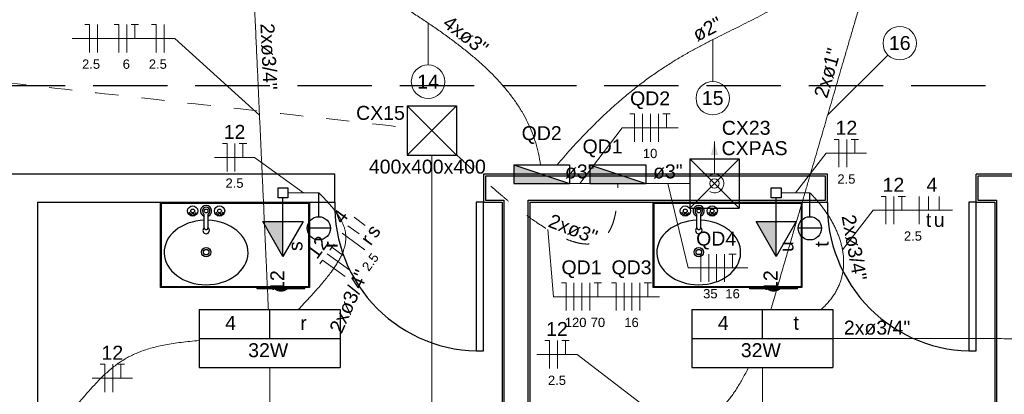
# Model space of a CAD drawing. Header units: feet. Extents: x -18 to 1038, y -110 to 48.
# Tile 170 of 199: x 791.18 to 796.48, y -16.86 to -14.85. Entities that reach past the tile are written whole.
import ezdxf

# ---------------------------------------------------------------- set-up
doc = ezdxf.new("R2010")
doc.units = ezdxf.units.FT
doc.header["$MEASUREMENT"] = 0
doc.linetypes.add('JIS_02_1.2', pattern=[0.25, 0.125, -0.125])
doc.linetypes.add('JIS_02_4.0', pattern=[0.55, 0.4, -0.15])
for name, color, linetype in [('1', 1, 'Continuous'), ('AR-SAN', 1, 'Continuous'), ('Arq-parede-alta', 5, 'Continuous'), ('JANELA', 3, 'Continuous'), ('MOBILARIO', 8, 'Continuous'), ('P-SIMBOL', 5, 'Continuous'), ('porta', 3, 'Continuous')]:
    doc.layers.add(name, color=color, linetype=linetype)
for name, color, linetype, lineweight in [('DI-Cortes', 1, 'JIS_02_4.0', 30), ('EL-Condutos', 4, 'Continuous', 5), ('EL-Conexões', 9, 'Continuous', 5), ('EL-Fios (Fase 1)', 7, 'Continuous', 5), ('EL-Fios (Fase 2)', 7, 'Continuous', 5), ('EL-Fios (Fase 3)', 7, 'Continuous', 5), ('EL-Fios (Neutro)', 7, 'Continuous', 5), ('EL-Fios (Retorno)', 7, 'Continuous', 5), ('EL-Fios (Terra)', 7, 'Continuous', 5), ('EL-Textos conduto', 7, 'Continuous', 5), ('EL-Textos fios', 7, 'Continuous', 5), ('Textos', 7, 'Continuous', 5)]:
    doc.layers.add(name, color=color, linetype=linetype, lineweight=lineweight)
doc.styles.add('Arial', font='arial.ttf')

msp = doc.modelspace()

# ---------------------------------------------------------------- hatches: boundary and pattern name
at = {"layer": 'EL-Condutos', "linetype": 'Continuous'}
msp.add_hatch(color=256, dxfattribs=at).paths.add_polyline_path([(794.9189, -15.5053), (794.8995, -15.5777), (794.9383, -15.5777)])
at = {"layer": 'P-SIMBOL', "linetype": 'Continuous'}
for points in [[(793.8391, -15.6304), (793.8391, -15.7303), (794.14, -15.7303)], [(794.2491, -15.6304), (794.2491, -15.7303), (794.5501, -15.7303)], [(792.5977, -15.9348), (792.5977, -16.1223), (792.4895, -15.9348)], [(795.2508, -15.9348), (795.2508, -16.1223), (795.1426, -15.9348)]]:
    msp.add_hatch(color=256, dxfattribs=at).paths.add_polyline_path(points)

# ---------------------------------------------------------------- linework, layer by layer
at = {"layer": '1', "color": 251}
for centre in [(793.6566, -15.8503), (796.3066, -15.8503)]:
    msp.add_arc(centre, 0.7803, 178.5312, 271.4688, dxfattribs=at)
at = {"layer": 'AR-SAN', "color": 251}
for p, q in [((791.9398, -16.2903), (791.9398, -15.8303)), ((791.9398, -15.8303), (792.7398, -15.8303)), ((791.9448, -16.2853), (791.9448, -15.8353)), ((791.9448, -15.8353), (792.7348, -15.8353)), ((792.7348, -15.8353), (792.7348, -16.2853)), ((792.7398, -15.8303), (792.7398, -16.2903)), ((794.5898, -16.2903), (794.5898, -15.8303)), ((794.5898, -15.8303), (795.3898, -15.8303)), ((794.5948, -16.2853), (794.5948, -15.8353)), ((794.5948, -15.8353), (795.3848, -15.8353)), ((795.3848, -15.8353), (795.3848, -16.2853)), ((795.3898, -15.8303), (795.3898, -16.2903)), ((792.7398, -16.2903), (791.9398, -16.2903)), ((792.7348, -16.2853), (791.9448, -16.2853)), ((792.4589, -16.2973), (792.4589, -16.2903)), ((792.5559, -16.2973), (792.4589, -16.2973)), ((792.5657, -16.2973), (792.5559, -16.2973)), ((792.6089, -16.2973), (792.5657, -16.2973)), ((792.6187, -16.2973), (792.6089, -16.2973)), ((792.7157, -16.2973), (792.6187, -16.2973)), ((792.7157, -16.2973), (792.7157, -16.2903)), ((795.3898, -16.2903), (794.5898, -16.2903)), ((795.3848, -16.2853), (794.5948, -16.2853)), ((795.1089, -16.2973), (795.1089, -16.2903)), ((795.2059, -16.2973), (795.1089, -16.2973)), ((795.2157, -16.2973), (795.2059, -16.2973)), ((795.2589, -16.2973), (795.2157, -16.2973)), ((795.2687, -16.2973), (795.2589, -16.2973)), ((795.3657, -16.2973), (795.2687, -16.2973)), ((795.3657, -16.2973), (795.3657, -16.2903))]:
    msp.add_line(p, q, dxfattribs=at)
for centre, radius, start, end in [((792.5873, -16.2531), 0.0542, 234.6502, 305.3498), ((792.5873, -16.2531), 0.0492, 243.956, 296.044), ((795.2373, -16.2531), 0.0542, 234.6502, 305.3498), ((795.2373, -16.2531), 0.0492, 243.956, 296.044)]:
    msp.add_arc(centre, radius, start, end, dxfattribs=at)
at = {"layer": 'Arq-parede-alta', "ltscale": 0.03}
for p, q in [((792.8766, -15.6803), (789.0766, -15.6803)), ((792.8766, -15.8303), (792.8766, -15.6803)), ((791.2766, -15.8303), (792.8766, -15.8303)), ((796.3266, -15.8303), (796.4266, -15.8303))]:
    msp.add_line(p, q, dxfattribs=at)
at = {"layer": 'Arq-parede-alta', "color": 251, "ltscale": 0.03}
for points in [[(795.5266, -15.6803), (793.6766, -15.6803), (793.6766, -15.8303), (793.7766, -15.8303)], [(793.9266, -15.8303), (795.5266, -15.8303), (795.5266, -15.6803)], [(798.1766, -15.6803), (796.3266, -15.6803)], [(796.3266, -15.8303), (796.3266, -15.6803)], [(791.2766, -15.8303), (791.2766, -20.2304)], [(793.7766, -15.8303), (793.7766, -20.2304)], [(793.9266, -15.8303), (793.9266, -20.2304), (794.1766, -20.2304)], [(796.4266, -15.8303), (796.4266, -20.2304)]]:
    msp.add_lwpolyline(points, dxfattribs=at)
at = {"layer": 'DI-Cortes', "color": 251, "linetype": 'JIS_02_4.0'}
msp.add_line((803.5264, -15.2048), (770.7883, -15.2048), dxfattribs=at)
at = {"layer": 'EL-Condutos'}
for points in [[(794.9189, -15.6803), (794.9189, -15.5053)], [(794.8939, -15.7736), (794.9009, -15.7769), (794.9083, -15.7792), (794.916, -15.7802), (794.9237, -15.7801), (794.9314, -15.7787), (794.9387, -15.7762), (794.9455, -15.7726), (794.9518, -15.768), (794.9572, -15.7624), (794.9617, -15.7561), (794.9652, -15.7492), (794.9675, -15.7418), (794.9687, -15.7342), (794.9687, -15.7264), (794.9675, -15.7188), (794.9652, -15.7114), (794.9617, -15.7045), (794.9572, -15.6982), (794.9518, -15.6926), (794.9455, -15.688), (794.9387, -15.6844), (794.9314, -15.6819), (794.9237, -15.6805), (794.916, -15.6804), (794.9083, -15.6814), (794.9009, -15.6836), (794.8939, -15.687)]]:
    msp.add_lwpolyline(points, dxfattribs=at)
at = {"layer": 'EL-Condutos', "linetype": 'JIS_02_1.2'}
for points in [[(777.1789, -13.6245), (777.9529, -13.7114), (778.6777, -13.7927), (779.3568, -13.869), (779.9937, -13.9405), (780.5919, -14.0077), (781.155, -14.0709), (781.6865, -14.1306), (782.1899, -14.1871), (782.6686, -14.2408), (783.1263, -14.2922), (783.5664, -14.3416), (783.9924, -14.3895), (784.4079, -14.4361), (784.8163, -14.482), (785.2213, -14.5274), (785.6262, -14.5729), (786.0347, -14.6188), (786.4502, -14.6654), (786.8762, -14.7133), (787.3163, -14.7627), (787.7739, -14.8141), (788.2527, -14.8678), (788.756, -14.9243), (789.2875, -14.984), (789.8506, -15.0472), (790.4489, -15.1144), (791.0858, -15.1859), (791.7649, -15.2621), (792.4897, -15.3435), (793.2636, -15.4304)], [(793.5313, -15.575), (793.5958, -15.636), (793.6574, -15.6926), (793.716, -15.7448), (793.7718, -15.7928), (793.8249, -15.8365), (793.8751, -15.8761), (793.9227, -15.9116), (793.9676, -15.943), (794.01, -15.9704), (794.0498, -15.9939), (794.0872, -16.0135), (794.1221, -16.0294), (794.1547, -16.0414), (794.185, -16.0498), (794.213, -16.0546), (794.2388, -16.0557), (794.2625, -16.0534), (794.2841, -16.0476), (794.3036, -16.0384), (794.3212, -16.0259), (794.3368, -16.0101), (794.3506, -15.9911), (794.3625, -15.9689), (794.3727, -15.9436), (794.3811, -15.9153), (794.3879, -15.884), (794.3931, -15.8498), (794.3967, -15.8128), (794.3989, -15.7729), (794.3996, -15.7303)]]:
    msp.add_spline(points, degree=3, dxfattribs=at)
at = {"layer": 'EL-Condutos', "linetype": 'Continuous'}
for points in [[(792.5195, -16.4083), (792.5151, -16.3119), (792.5109, -16.2211), (792.507, -16.1356), (792.5033, -16.0548), (792.4998, -15.9785), (792.4965, -15.9062), (792.4934, -15.8375), (792.4904, -15.772), (792.4875, -15.7092), (792.4848, -15.6489), (792.4821, -15.5906), (792.4795, -15.5338), (792.4769, -15.4782), (792.4744, -15.4234), (792.4719, -15.3689), (792.4694, -15.3144), (792.4669, -15.2594), (792.4644, -15.2036), (792.4618, -15.1465), (792.4591, -15.0878), (792.4563, -15.027), (792.4534, -14.9637), (792.4504, -14.8975), (792.4472, -14.828), (792.4438, -14.7549), (792.4403, -14.6776), (792.4366, -14.5959), (792.4326, -14.5092), (792.4284, -14.4172), (792.4239, -14.3195)], [(792.5496, -14.3064), (792.6054, -14.3519), (792.6628, -14.3962), (792.7213, -14.4393), (792.7809, -14.4813), (792.8414, -14.5225), (792.9024, -14.5629), (792.9638, -14.6026), (793.0254, -14.6419), (793.0869, -14.6807), (793.1482, -14.7193), (793.209, -14.7577), (793.2691, -14.7961), (793.3282, -14.8346), (793.3863, -14.8734), (793.4429, -14.9125), (793.498, -14.9521), (793.5514, -14.9924), (793.6027, -15.0334), (793.6518, -15.0752), (793.6984, -15.1181), (793.7424, -15.1621), (793.7836, -15.2074), (793.8216, -15.254), (793.8563, -15.3022), (793.8875, -15.352), (793.915, -15.4036), (793.9385, -15.457), (793.9578, -15.5125), (793.9728, -15.5701), (793.9831, -15.63)], [(794.0723, -15.6302), (794.1455, -15.5468), (794.2164, -15.4707), (794.2851, -15.4013), (794.3518, -15.3381), (794.4165, -15.2807), (794.4795, -15.2287), (794.5407, -15.1814), (794.6004, -15.1385), (794.6587, -15.0995), (794.7156, -15.0638), (794.7714, -15.031), (794.8261, -15.0007), (794.8799, -14.9723), (794.9329, -14.9454), (794.9851, -14.9194), (795.0369, -14.8939), (795.0881, -14.8685), (795.1391, -14.8426), (795.1899, -14.8157), (795.2406, -14.7874), (795.2914, -14.7572), (795.3423, -14.7246), (795.3936, -14.6891), (795.4453, -14.6503), (795.4975, -14.6077), (795.5504, -14.5607), (795.6041, -14.509), (795.6588, -14.452), (795.7145, -14.3892), (795.7714, -14.3202)], [(795.222, -16.4083), (795.2502, -16.3119), (795.2768, -16.2211), (795.3018, -16.1356), (795.3254, -16.0548), (795.3477, -15.9785), (795.3689, -15.9062), (795.389, -15.8375), (795.4081, -15.772), (795.4265, -15.7092), (795.4441, -15.6489), (795.4612, -15.5906), (795.4778, -15.5338), (795.494, -15.4782), (795.5101, -15.4234), (795.526, -15.3689), (795.5419, -15.3144), (795.558, -15.2594), (795.5743, -15.2036), (795.591, -15.1465), (795.6082, -15.0878), (795.626, -15.027), (795.6445, -14.9637), (795.6638, -14.8975), (795.6842, -14.828), (795.7056, -14.7549), (795.7281, -14.6776), (795.7521, -14.5959), (795.7774, -14.5092), (795.8043, -14.4172), (795.8329, -14.3195)], [(793.3993, -23.1451), (793.3993, -22.7832), (793.3993, -22.444), (793.3993, -22.1259), (793.3993, -21.8273), (793.3993, -21.5465), (793.3993, -21.2819), (793.3993, -21.032), (793.3993, -20.795), (793.3993, -20.5694), (793.3993, -20.3535), (793.3993, -20.1457), (793.3993, -19.9444), (793.3993, -19.7479), (793.3993, -19.5547), (793.3993, -19.3631), (793.3993, -19.1716), (793.3993, -18.9784), (793.3993, -18.7819), (793.3993, -18.5806), (793.3993, -18.3728), (793.3993, -18.1569), (793.3993, -17.9313), (793.3993, -17.6943), (793.3993, -17.4443), (793.3993, -17.1798), (793.3993, -16.899), (793.3993, -16.6004), (793.3993, -16.2823), (793.3993, -15.9431), (793.3993, -15.5812)], [(794.1399, -15.7303), (794.1438, -15.7303), (794.1476, -15.7303), (794.1514, -15.7303), (794.1552, -15.7303), (794.1589, -15.7303), (794.1625, -15.7303), (794.1662, -15.7303), (794.1698, -15.7303), (794.1734, -15.7303), (794.1769, -15.7303), (794.1805, -15.7303), (794.184, -15.7303), (794.1875, -15.7303), (794.191, -15.7303), (794.1946, -15.7303), (794.1981, -15.7303), (794.2016, -15.7303), (794.2051, -15.7303), (794.2086, -15.7303), (794.2122, -15.7303), (794.2157, -15.7303), (794.2193, -15.7303), (794.2229, -15.7303), (794.2266, -15.7303), (794.2302, -15.7303), (794.234, -15.7303), (794.2377, -15.7303), (794.2415, -15.7303), (794.2453, -15.7303), (794.2492, -15.7303)], [(794.5499, -15.7303), (794.5589, -15.7303), (794.5675, -15.7303), (794.576, -15.7303), (794.5842, -15.7303), (794.5922, -15.7303), (794.6001, -15.7303), (794.6078, -15.7303), (794.6154, -15.7303), (794.6228, -15.7303), (794.6302, -15.7303), (794.6375, -15.7303), (794.6447, -15.7303), (794.6518, -15.7303), (794.659, -15.7303), (794.6662, -15.7303), (794.6733, -15.7303), (794.6806, -15.7303), (794.6878, -15.7303), (794.6952, -15.7303), (794.7026, -15.7303), (794.7102, -15.7303), (794.7179, -15.7303), (794.7257, -15.7303), (794.7337, -15.7303), (794.742, -15.7303), (794.7504, -15.7303), (794.759, -15.7303), (794.7679, -15.7303), (794.7771, -15.7303), (794.7866, -15.7303)], [(792.6243, -15.7803), (792.6311, -15.7803), (792.6377, -15.7803), (792.6438, -15.7803), (792.6497, -15.7803), (792.6552, -15.7803), (792.6605, -15.7803), (792.6655, -15.7803), (792.6704, -15.7803), (792.6751, -15.7803), (792.6797, -15.7803), (792.6841, -15.7803), (792.6885, -15.7803), (792.6929, -15.7803), (792.6972, -15.7803), (792.7016, -15.7803), (792.706, -15.7803), (792.7105, -15.7803), (792.7151, -15.7803), (792.7198, -15.7803), (792.7248, -15.7803), (792.7299, -15.7803), (792.7353, -15.7803), (792.7409, -15.7803), (792.7469, -15.7803), (792.7532, -15.7803), (792.7598, -15.7803), (792.7669, -15.7803), (792.7743, -15.7803), (792.7823, -15.7803), (792.7907, -15.7803)], [(792.6801, -16.4079), (792.7106, -16.3759), (792.7392, -16.3454), (792.7657, -16.3163), (792.7902, -16.2886), (792.8127, -16.2623), (792.8333, -16.2371), (792.852, -16.213), (792.8688, -16.19), (792.8836, -16.1679), (792.8966, -16.1468), (792.9077, -16.1264), (792.917, -16.1067), (792.9244, -16.0877), (792.9301, -16.0692), (792.9339, -16.0511), (792.936, -16.0335), (792.9364, -16.0161), (792.935, -15.999), (792.9319, -15.982), (792.9271, -15.965), (792.9207, -15.948), (792.9126, -15.931), (792.9029, -15.9137), (792.8916, -15.8961), (792.8786, -15.8782), (792.8641, -15.8598), (792.848, -15.8409), (792.8304, -15.8214), (792.8113, -15.8012), (792.7907, -15.7803)], [(795.2774, -15.7803), (795.2838, -15.7803), (795.2897, -15.7803), (795.2954, -15.7803), (795.3008, -15.7803), (795.3059, -15.7803), (795.3108, -15.7803), (795.3154, -15.7803), (795.3199, -15.7803), (795.3243, -15.7803), (795.3285, -15.7803), (795.3327, -15.7803), (795.3367, -15.7803), (795.3408, -15.7803), (795.3448, -15.7803), (795.3489, -15.7803), (795.353, -15.7803), (795.3572, -15.7803), (795.3615, -15.7803), (795.366, -15.7803), (795.3706, -15.7803), (795.3754, -15.7803), (795.3804, -15.7803), (795.3857, -15.7803), (795.3913, -15.7803), (795.3971, -15.7803), (795.4033, -15.7803), (795.4099, -15.7803), (795.4169, -15.7803), (795.4243, -15.7803), (795.4321, -15.7803)], [(795.4921, -16.4082), (795.5123, -16.3892), (795.5304, -16.3698), (795.5466, -16.3499), (795.561, -16.3297), (795.5735, -16.3091), (795.5843, -16.2882), (795.5933, -16.267), (795.6006, -16.2455), (795.6062, -16.2238), (795.6103, -16.202), (795.6129, -16.18), (795.6139, -16.1578), (795.6135, -16.1357), (795.6117, -16.1134), (795.6086, -16.0912), (795.6041, -16.069), (795.5984, -16.0468), (795.5915, -16.0248), (795.5834, -16.0028), (795.5743, -15.9811), (795.564, -15.9595), (795.5528, -15.9382), (795.5406, -15.9171), (795.5274, -15.8964), (795.5134, -15.876), (795.4986, -15.856), (795.483, -15.8363), (795.4667, -15.8172), (795.4497, -15.7985), (795.4321, -15.7803)], [(791.2266, -17.2066), (791.2686, -17.1639), (791.3077, -17.1231), (791.3442, -17.0841), (791.3781, -17.0469), (791.4099, -17.0113), (791.4397, -16.9774), (791.4676, -16.9452), (791.4941, -16.9146), (791.5192, -16.8855), (791.5433, -16.858), (791.5665, -16.832), (791.589, -16.8075), (791.6112, -16.7844), (791.6332, -16.7626), (791.6552, -16.7422), (791.6775, -16.7232), (791.7003, -16.7054), (791.7239, -16.6889), (791.7484, -16.6736), (791.7742, -16.6594), (791.8013, -16.6464), (791.8301, -16.6345), (791.8608, -16.6237), (791.8936, -16.6139), (791.9287, -16.6051), (791.9664, -16.5973), (792.0068, -16.5903), (792.0503, -16.5843), (792.097, -16.5791), (792.1472, -16.5748)], [(795.555, -16.5639), (795.6377, -16.5639), (795.7163, -16.564), (795.7912, -16.564), (795.8626, -16.5641), (795.9308, -16.5641), (795.9961, -16.5642), (796.0588, -16.5642), (796.1192, -16.5642), (796.1776, -16.5643), (796.2343, -16.5643), (796.2895, -16.5643), (796.3435, -16.5644), (796.3967, -16.5644), (796.4493, -16.5644), (796.5016, -16.5645), (796.5539, -16.5645), (796.6065, -16.5645), (796.6597, -16.5646), (796.7138, -16.5646), (796.769, -16.5646), (796.8256, -16.5647), (796.884, -16.5647), (796.9444, -16.5648), (797.0071, -16.5648), (797.0724, -16.5648), (797.1407, -16.5649), (797.212, -16.5649), (797.2869, -16.565), (797.3655, -16.565), (797.4482, -16.5651)], [(792.5266, -16.72), (792.5266, -16.7719), (792.5266, -16.821), (792.5266, -16.8675), (792.5266, -16.9116), (792.5266, -16.9536), (792.5266, -16.9936), (792.5266, -17.0317), (792.5266, -17.0684), (792.5266, -17.1036), (792.5266, -17.1376), (792.5266, -17.1707), (792.5266, -17.203), (792.5266, -17.2346), (792.5266, -17.2659), (792.5266, -17.297), (792.5266, -17.3281), (792.5266, -17.3593), (792.5266, -17.391), (792.5266, -17.4233), (792.5266, -17.4563), (792.5266, -17.4904), (792.5266, -17.5256), (792.5266, -17.5622), (792.5266, -17.6004), (792.5266, -17.6404), (792.5266, -17.6824), (792.5266, -17.7265), (792.5266, -17.773), (792.5266, -17.8221), (792.5266, -17.8739)], [(794.186, -17.1104), (794.248, -17.1088), (794.3068, -17.1067), (794.3623, -17.1041), (794.4149, -17.1011), (794.4645, -17.0974), (794.5113, -17.0932), (794.5554, -17.0884), (794.5969, -17.0829), (794.636, -17.0767), (794.6728, -17.0698), (794.7073, -17.062), (794.7397, -17.0535), (794.7702, -17.0442), (794.7988, -17.0339), (794.8257, -17.0227), (794.851, -17.0106), (794.8748, -16.9975), (794.8972, -16.9833), (794.9183, -16.9681), (794.9383, -16.9518), (794.9573, -16.9344), (794.9754, -16.9157), (794.9927, -16.8959), (795.0094, -16.8748), (795.0255, -16.8524), (795.0411, -16.8287), (795.0565, -16.8036), (795.0717, -16.7771), (795.0869, -16.7493), (795.1021, -16.7199)], [(795.1766, -16.72), (795.1766, -16.7719), (795.1766, -16.821), (795.1766, -16.8675), (795.1766, -16.9116), (795.1766, -16.9536), (795.1766, -16.9936), (795.1766, -17.0317), (795.1766, -17.0684), (795.1766, -17.1036), (795.1766, -17.1376), (795.1766, -17.1707), (795.1766, -17.203), (795.1766, -17.2346), (795.1766, -17.2659), (795.1766, -17.297), (795.1766, -17.3281), (795.1766, -17.3593), (795.1766, -17.391), (795.1766, -17.4233), (795.1766, -17.4563), (795.1766, -17.4904), (795.1766, -17.5256), (795.1766, -17.5622), (795.1766, -17.6004), (795.1766, -17.6404), (795.1766, -17.6824), (795.1766, -17.7265), (795.1766, -17.773), (795.1766, -17.8221), (795.1766, -17.8739)]]:
    msp.add_spline(points, degree=3, dxfattribs=at)
at = {"layer": 'EL-Conexões'}
msp.add_circle((794.9189, -15.7303), 0.025, dxfattribs=at)
at = {"layer": 'EL-Fios (Fase 1)'}
for p, q in [((791.5997, -15.0256), (791.5997, -14.8756)), ((791.9587, -15.0256), (791.9587, -14.8756)), ((794.5325, -15.5057), (794.5325, -15.3557)), ((792.3398, -15.6652), (792.3398, -15.5152)), ((795.6312, -15.6432), (795.6312, -15.4932)), ((795.8842, -15.9496), (795.8842, -15.7996)), ((796.0208, -15.9496), (796.0208, -15.7996)), ((793.0379, -16.0863), (792.9169, -15.9976)), ((792.9572, -16.1965), (792.8362, -16.1078)), ((794.888, -16.2594), (794.888, -16.1094)), ((794.1633, -16.4138), (794.1633, -16.2638)), ((794.4325, -16.4138), (794.4325, -16.2638)), ((794.0743, -16.7248), (794.0743, -16.5748)), ((791.6826, -16.8522), (791.6826, -16.7022))]:
    msp.add_line(p, q, dxfattribs=at)
at = {"layer": 'EL-Fios (Fase 2)'}
for p, q in [((794.5753, -15.5057), (794.5753, -15.3557)), ((794.9308, -16.2594), (794.9308, -16.1094)), ((794.2062, -16.4138), (794.2062, -16.2638)), ((794.4754, -16.4138), (794.4754, -16.2638))]:
    msp.add_line(p, q, dxfattribs=at)
at = {"layer": 'EL-Fios (Fase 3)'}
for p, q in [((791.7578, -15.0256), (791.7578, -14.8756)), ((794.6182, -15.5057), (794.6182, -15.3557)), ((794.9737, -16.2594), (794.9737, -16.1094)), ((794.249, -16.4138), (794.249, -16.2638)), ((794.5182, -16.4138), (794.5182, -16.2638))]:
    msp.add_line(p, q, dxfattribs=at)
at = {"layer": 'EL-Fios (Neutro)'}
for p, q in [((791.5319, -14.8756), (791.5569, -14.8756)), ((791.5569, -15.0256), (791.5569, -14.8756)), ((791.6899, -14.8756), (791.7149, -14.8756)), ((791.7149, -15.0256), (791.7149, -14.8756)), ((791.8908, -14.8756), (791.9158, -14.8756)), ((791.9158, -15.0256), (791.9158, -14.8756)), ((794.4646, -15.3557), (794.4896, -15.3557)), ((794.4896, -15.5057), (794.4896, -15.3557)), ((792.272, -15.5152), (792.297, -15.5152)), ((792.297, -15.6652), (792.297, -15.5152)), ((795.5633, -15.4932), (795.5883, -15.4932)), ((795.5883, -15.6432), (795.5883, -15.4932)), ((795.8163, -15.7996), (795.8413, -15.7996)), ((795.8413, -15.9496), (795.8413, -15.7996)), ((792.7961, -16.1626), (792.8109, -16.1424)), ((792.9319, -16.2311), (792.8109, -16.1424)), ((794.8201, -16.1094), (794.8451, -16.1094)), ((794.8451, -16.2594), (794.8451, -16.1094)), ((794.0955, -16.2638), (794.1205, -16.2638)), ((794.1205, -16.4138), (794.1205, -16.2638)), ((794.3647, -16.2638), (794.3897, -16.2638)), ((794.3897, -16.4138), (794.3897, -16.2638)), ((794.0065, -16.5748), (794.0315, -16.5748)), ((794.0315, -16.7248), (794.0315, -16.5748)), ((791.6147, -16.7022), (791.6397, -16.7022)), ((791.6397, -16.8522), (791.6397, -16.7022))]:
    msp.add_line(p, q, dxfattribs=at)
at = {"layer": 'EL-Fios (Retorno)'}
for p, q in [((796.0708, -15.8746), (796.0708, -15.7996)), ((796.128, -15.8746), (796.128, -15.7996)), ((793.0407, -15.9555), (792.9802, -15.9112)), ((793.007, -16.0016), (792.9465, -15.9573))]:
    msp.add_line(p, q, dxfattribs=at)
at = {"layer": 'EL-Fios (Terra)'}
for points in [[(791.8006, -14.9506), (791.8006, -14.8756), (791.7806, -14.8756), (791.8206, -14.8756)], [(794.6611, -15.4307), (794.6611, -15.3557), (794.6411, -15.3557), (794.6811, -15.3557)], [(792.3827, -15.5902), (792.3827, -15.5152), (792.3627, -15.5152), (792.4027, -15.5152)], [(795.674, -15.5682), (795.674, -15.4932), (795.654, -15.4932), (795.694, -15.4932)], [(795.9271, -15.8746), (795.9271, -15.7996), (795.9071, -15.7996), (795.9471, -15.7996)], [(792.922, -16.1176), (792.8615, -16.0733), (792.8497, -16.0894), (792.8733, -16.0571)], [(795.0165, -16.1844), (795.0165, -16.1094), (794.9965, -16.1094), (795.0365, -16.1094)], [(794.2919, -16.3388), (794.2919, -16.2638), (794.2719, -16.2638), (794.3119, -16.2638)], [(794.5611, -16.3388), (794.5611, -16.2638), (794.5411, -16.2638), (794.5811, -16.2638)], [(794.1172, -16.6498), (794.1172, -16.5748), (794.0972, -16.5748), (794.1372, -16.5748)], [(791.7255, -16.7772), (791.7255, -16.7022), (791.7055, -16.7022), (791.7455, -16.7022)]]:
    msp.add_lwpolyline(points, dxfattribs=at)
at = {"layer": 'EL-Textos fios'}
for p, q in [((793.3784, -14.8681), (793.3784, -15.0931)), ((791.4647, -14.9506), (792.0161, -14.9506)), ((792.4717, -15.363), (792.0161, -14.9506)), ((794.9097, -14.9571), (794.9097, -15.1821)), ((795.5277, -15.363), (795.8519, -15.0398)), ((794.1946, -15.7303), (794.4218, -15.4307)), ((794.4218, -15.4307), (794.7239, -15.4307)), ((795.3548, -15.7803), (795.5205, -15.5682)), ((795.5205, -15.5682), (795.7369, -15.5682)), ((792.2291, -15.5902), (792.4456, -15.5902)), ((792.7076, -15.7803), (792.4456, -15.5902)), ((794.6683, -15.7303), (794.7773, -16.1844)), ((795.6078, -16.0867), (795.7735, -15.8746)), ((795.7735, -15.8746), (796.1999, -15.8746)), ((794.0218, -15.9776), (794.0526, -16.3388)), ((794.7773, -16.1844), (795.0982, -16.1844)), ((794.0526, -16.3388), (794.6239, -16.3388)), ((793.9636, -16.6498), (794.1801, -16.6498)), ((794.7172, -17.0596), (794.1801, -16.6498)), ((791.6183, -16.7772), (791.5719, -16.7772)), ((791.5719, -16.7772), (791.7883, -16.7772))]:
    msp.add_line(p, q, dxfattribs=at)
for centre in [(795.9157, -14.9763), (793.3784, -15.1831), (794.9097, -15.2721)]:
    msp.add_circle(centre, 0.09, dxfattribs=at)
at = {"layer": 'JANELA', "color": 251}
for points in [[(793.9166, -15.8203), (795.5166, -15.8203), (795.5166, -15.6903), (793.6866, -15.6903), (793.6866, -15.8203), (793.7866, -15.8203), (793.7866, -20.2404), (793.5366, -20.2404), (793.5366, -20.3704), (794.1666, -20.3704), (794.1666, -20.2404), (793.9166, -20.2404)], [(796.5666, -15.8203), (798.1666, -15.8203), (798.1666, -15.6903), (796.3366, -15.6903), (796.3366, -15.8203), (796.4366, -15.8203), (796.4366, -20.2404), (796.1866, -20.2404), (796.1866, -20.3704), (796.8166, -20.3704), (796.8166, -20.2404), (796.5666, -20.2404)]]:
    msp.add_lwpolyline(points, close=True, dxfattribs=at)
at = {"layer": 'MOBILARIO', "color": 251, "linetype": 'Continuous'}
for p, q in [((792.1096, -15.8875), (792.1096, -15.893)), ((792.1096, -15.8875), (792.1096, -15.893)), ((792.1146, -15.8876), (792.1146, -15.893)), ((792.1146, -15.8876), (792.1146, -15.893)), ((792.2546, -15.8875), (792.2546, -15.893)), ((792.2546, -15.8875), (792.2546, -15.893)), ((792.2596, -15.8876), (792.2596, -15.893)), ((792.2596, -15.8876), (792.2596, -15.893)), ((794.7596, -15.8875), (794.7596, -15.893)), ((794.7596, -15.8875), (794.7596, -15.893)), ((794.7646, -15.8876), (794.7646, -15.893)), ((794.7646, -15.8876), (794.7646, -15.893)), ((794.9046, -15.8875), (794.9046, -15.893)), ((794.9046, -15.8875), (794.9046, -15.893)), ((794.9096, -15.8876), (794.9096, -15.893)), ((794.9096, -15.8876), (794.9096, -15.893)), ((792.1746, -15.968), (792.1746, -15.8952)), ((792.1746, -15.968), (792.1746, -15.8952)), ((792.1946, -15.8952), (792.1946, -15.968)), ((792.1946, -15.8952), (792.1946, -15.968)), ((794.8246, -15.968), (794.8246, -15.8952)), ((794.8246, -15.968), (794.8246, -15.8952)), ((794.8446, -15.8952), (794.8446, -15.968)), ((794.8446, -15.8952), (794.8446, -15.968))]:
    msp.add_line(p, q, dxfattribs=at)
for centre, radius in [((792.1121, -15.878), 0.0275), ((792.1121, -15.878), 0.0275), ((792.1121, -15.878), 0.01), ((792.1121, -15.878), 0.01), ((792.1846, -15.878), 0.01), ((792.1846, -15.878), 0.01), ((792.2571, -15.878), 0.0275), ((792.2571, -15.878), 0.0275), ((792.2571, -15.878), 0.01), ((792.2571, -15.878), 0.01), ((794.7621, -15.878), 0.0275), ((794.7621, -15.878), 0.0275), ((794.7621, -15.878), 0.01), ((794.7621, -15.878), 0.01), ((794.8346, -15.878), 0.01), ((794.8346, -15.878), 0.01), ((794.9071, -15.878), 0.0275), ((794.9071, -15.878), 0.0275), ((794.9071, -15.878), 0.01), ((794.9071, -15.878), 0.01), ((792.1121, -15.898), 0.00559), ((792.1121, -15.898), 0.00559), ((792.2571, -15.898), 0.00559), ((792.2571, -15.898), 0.00559), ((794.7621, -15.898), 0.00559), ((794.7621, -15.898), 0.00559), ((794.9071, -15.898), 0.00559), ((794.9071, -15.898), 0.00559), ((792.1847, -16.0997), 0.025), ((792.1847, -16.0997), 0.015), ((794.8347, -16.0997), 0.025), ((794.8347, -16.0997), 0.015)]:
    msp.add_circle(centre, radius, dxfattribs=at)
for centre, radius, start, end in [((792.1121, -15.878), 0.02, 195.7907, 254.7593), ((792.1121, -15.878), 0.02, 195.7907, 254.7593), ((792.1121, -15.878), 0.02, 285.9211, 343.5587), ((792.1121, -15.878), 0.02, 285.9211, 343.5587), ((792.1846, -15.878), 0.03, 289.6397, 250.3486), ((792.1846, -15.878), 0.03, 289.6397, 250.3486), ((792.1846, -15.878), 0.02, 300.2446, 239.6569), ((792.1846, -15.878), 0.02, 300.2446, 239.6569), ((792.2571, -15.878), 0.02, 195.9116, 253.88), ((792.2571, -15.878), 0.02, 195.9116, 253.88), ((792.2571, -15.878), 0.02, 286.0953, 343.7658), ((792.2571, -15.878), 0.02, 286.0953, 343.7658), ((794.7621, -15.878), 0.02, 195.7907, 254.7593), ((794.7621, -15.878), 0.02, 195.7907, 254.7593), ((794.7621, -15.878), 0.02, 285.9211, 343.5587), ((794.7621, -15.878), 0.02, 285.9211, 343.5587), ((794.8346, -15.878), 0.03, 289.6397, 250.3486), ((794.8346, -15.878), 0.03, 289.6397, 250.3486), ((794.8346, -15.878), 0.02, 300.2446, 239.6569), ((794.8346, -15.878), 0.02, 300.2446, 239.6569), ((794.9071, -15.878), 0.02, 195.9116, 253.88), ((794.9071, -15.878), 0.02, 195.9116, 253.88), ((794.9071, -15.878), 0.02, 286.0953, 343.7658), ((794.9071, -15.878), 0.02, 286.0953, 343.7658), ((792.1848, -15.9826), 0.0175, 125.7967, 56.1346), ((792.1848, -15.9826), 0.0175, 125.7967, 56.1346), ((792.1846, -15.968), 0.01, 180, 0), ((792.1846, -15.968), 0.01, 180, 0), ((794.8348, -15.9826), 0.0175, 125.7967, 56.1346), ((794.8348, -15.9826), 0.0175, 125.7967, 56.1346), ((794.8346, -15.968), 0.01, 180, 0), ((794.8346, -15.968), 0.01, 180, 0)]:
    msp.add_arc(centre, radius, start, end, dxfattribs=at)
for centre in [(792.1843, -16.1013), (794.8343, -16.1013)]:
    msp.add_ellipse(centre, major_axis=(-0.2257, 0), ratio=0.76869, start_param=4.755602, end_param=10.950133, dxfattribs=at)
at = {"layer": 'P-SIMBOL'}
for p, q in [((793.2668, -15.3132), (793.5318, -15.3132)), ((793.2668, -15.3132), (793.2668, -15.5782)), ((793.2668, -15.3132), (793.5318, -15.5782)), ((793.5318, -15.3132), (793.2668, -15.5782)), ((793.5318, -15.3132), (793.5318, -15.5782)), ((793.2668, -15.5782), (793.5318, -15.5782)), ((794.7864, -15.5978), (795.0514, -15.5978)), ((794.7864, -15.5978), (794.7864, -15.8628)), ((794.7864, -15.5978), (795.0514, -15.8628)), ((795.0514, -15.5978), (794.7864, -15.8628)), ((795.0514, -15.5978), (795.0514, -15.8628)), ((793.8391, -15.6304), (794.14, -15.6304)), ((793.8391, -15.6304), (793.8391, -15.7303)), ((793.8391, -15.6304), (794.14, -15.7303)), ((794.14, -15.6304), (794.14, -15.7303)), ((794.2491, -15.6304), (794.5501, -15.6304)), ((794.2491, -15.6304), (794.2491, -15.7303)), ((794.2491, -15.6304), (794.5501, -15.7303)), ((794.5501, -15.6304), (794.5501, -15.7303)), ((793.8391, -15.7303), (794.14, -15.7303)), ((794.2491, -15.7303), (794.5501, -15.7303)), ((792.5712, -15.7538), (792.6243, -15.7538)), ((792.5712, -15.8068), (792.5712, -15.7538)), ((792.6243, -15.7538), (792.6243, -15.8068)), ((792.7907, -15.9088), (792.7907, -15.7803)), ((795.2243, -15.7538), (795.2773, -15.7538)), ((795.2243, -15.8068), (795.2243, -15.7538)), ((795.2773, -15.7538), (795.2773, -15.8068)), ((795.4321, -15.9088), (795.4321, -15.7803)), ((792.6243, -15.8068), (792.5712, -15.8068)), ((792.5977, -15.9348), (792.5977, -15.8068)), ((795.2773, -15.8068), (795.2243, -15.8068)), ((795.2508, -15.9348), (795.2508, -15.8068)), ((794.7864, -15.8628), (795.0514, -15.8628)), ((792.5977, -16.1223), (792.4895, -15.9348)), ((792.4895, -15.9348), (792.706, -15.9348)), ((792.5977, -16.1223), (792.5977, -15.9348)), ((792.706, -15.9348), (792.5977, -16.1223)), ((795.2508, -16.1223), (795.1426, -15.9348)), ((795.1426, -15.9348), (795.3591, -15.9348)), ((795.2508, -16.1223), (795.2508, -15.9348)), ((795.3591, -15.9348), (795.2508, -16.1223)), ((792.8532, -15.9713), (792.7282, -15.9713)), ((795.4946, -15.9713), (795.3696, -15.9713)), ((792.1474, -16.408), (792.1474, -16.7193)), ((792.1474, -16.408), (792.9059, -16.408)), ((792.5266, -16.5636), (792.5266, -16.408)), ((792.9059, -16.408), (792.9059, -16.7193)), ((794.7974, -16.408), (794.7974, -16.7193)), ((794.7974, -16.408), (795.5559, -16.408)), ((795.1766, -16.5636), (795.1766, -16.408)), ((795.5559, -16.408), (795.5559, -16.7193)), ((792.1474, -16.5636), (792.9059, -16.5636)), ((794.7974, -16.5636), (795.5559, -16.5636)), ((792.1474, -16.7193), (792.9059, -16.7193)), ((794.7974, -16.7193), (795.5559, -16.7193))]:
    msp.add_line(p, q, dxfattribs=at)
for centre in [(792.7907, -15.9713), (795.4321, -15.9713)]:
    msp.add_circle(centre, 0.0625, dxfattribs=at)
at = {"layer": 'porta', "color": 251}
for points in [[(793.6766, -16.6303), (793.6766, -15.8303), (793.6366, -15.8303), (793.6366, -16.6303)], [(796.3266, -16.6303), (796.3266, -15.8303), (796.2866, -15.8303), (796.2866, -16.6303)]]:
    msp.add_lwpolyline(points, close=True, dxfattribs=at)

# ---------------------------------------------------------------- texts
at = {"layer": 'EL-Textos conduto', "char_height": 0.075, "attachment_point": 8, "line_spacing_factor": 0.6, "style": 'Arial'}
for s, insert, width, rotation in [('4xø3"', (793.5572, -14.965), 0.54032, 322.3911), ('ø2"', (794.8982, -14.9346), 0.318979, 27.0665), ('2xø3/4"', (792.4826, -15.05), 0.715015, 272.6182), ('2xø1"', (795.5644, -15.1476), 0.54032, 73.6996), ('2xø3"', (794.1447, -16.0112), 0.54032, 339.2647), ('2xø3/4"', (795.6326, -16.0822), 0.715015, 280.2958), ('2xø3/4"', (792.9874, -16.3802), 0.715015, 65.9016), ('2xø3/4"', (795.7938, -16.5446), 0.715015, 359.9656)]:
    msp.add_mtext(s, dxfattribs=dict(at, insert=insert, width=width, rotation=rotation))
at = {"layer": 'EL-Textos conduto', "char_height": 0.075, "width": 0.318979, "attachment_point": 8, "line_spacing_factor": 0.6, "style": 'Arial'}
for insert in [(794.1946, -15.705), (794.6683, -15.705)]:
    msp.add_mtext('ø3"', dxfattribs=dict(at, insert=insert))
at = {"layer": 'EL-Textos fios', "attachment_point": 8, "line_spacing_factor": 0.6, "style": 'Arial'}
for s, insert, char_height, width in [('16', (795.9157, -15.0138), 0.075, 0.233003), ('2.5', (791.5658, -15.1146), 0.05, 0.194131), ('6', (791.7553, -15.1146), 0.05, 0.077668), ('2.5', (791.9247, -15.1146), 0.05, 0.194131), ('14', (793.3784, -15.2206), 0.075, 0.233003), ('QD2', (794.5728, -15.331), 0.075, 0.430907), ('15', (794.9097, -15.3096), 0.075, 0.233003), ('12', (792.3373, -15.4905), 0.075, 0.233003), ('12', (795.6287, -15.4684), 0.075, 0.233003), ('10', (794.5728, -15.5947), 0.05, 0.155335), ('2.5', (795.6287, -15.7322), 0.05, 0.194131), ('12', (795.8817, -15.7749), 0.075, 0.233003), ('4', (796.0889, -15.7749), 0.075, 0.116502), ('2.5', (792.3373, -15.7542), 0.05, 0.194131), ('t', (796.0708, -15.9646), 0.075, 0.058194), ('u', (796.128, -15.9646), 0.075, 0.116502), ('QD4', (794.9283, -16.0847), 0.075, 0.430907), ('2.5', (795.9867, -16.0386), 0.05, 0.194131), ('QD1', (794.2037, -16.2391), 0.075, 0.430907), ('QD3', (794.4729, -16.2391), 0.075, 0.430907), ('35', (794.8969, -16.3484), 0.05, 0.155335), ('16', (795.0165, -16.3484), 0.05, 0.155335), ('12', (794.0718, -16.55), 0.075, 0.233003), ('120', (794.1722, -16.5028), 0.05, 0.233003), ('70', (794.2919, -16.5028), 0.05, 0.155335), ('16', (794.4729, -16.5028), 0.05, 0.155335), ('12', (791.6801, -16.6774), 0.075, 0.233003), ('2.5', (794.0718, -16.8138), 0.05, 0.194131)]:
    msp.add_mtext(s, dxfattribs=dict(at, insert=insert, char_height=char_height, width=width))
at = {"layer": 'EL-Textos fios', "attachment_point": 8, "rotation": 53.7721, "line_spacing_factor": 0.6, "style": 'Arial'}
for s, insert, char_height, width in [('4', (792.9363, -15.9292), 0.075, 0.116502), ('r', (793.0796, -16.0548), 0.075, 0.069741), ('s', (793.1133, -16.0087), 0.075, 0.10484), ('12', (792.8147, -16.0952), 0.075, 0.233003), ('2.5', (793.0887, -16.1676), 0.05, 0.194131)]:
    msp.add_mtext(s, dxfattribs=dict(at, insert=insert, char_height=char_height, width=width))
at = {"layer": 'Textos', "char_height": 0.075, "line_spacing_factor": 0.6, "style": 'Arial'}
for s, insert, width, attachment_point in [('CX15', (792.9915, -15.3895), 0.5242, 7), ('CX23', (794.9585, -15.4697), 0.5242, 7), ('QD2', (793.9895, -15.5179), 0.430907, 8), ('QD1', (794.3172, -15.5895), 0.430907, 8), ('CXPAS', (794.957, -15.5791), 0.710671, 7), ('400x400x400', (793.06, -15.6783), 1.258194, 7), ('4', (792.3161, -16.5174), 0.116502, 8), ('4', (794.9661, -16.5174), 0.116502, 8), ('r', (792.7086, -16.5174), 0.069741, 8), ('t', (795.3586, -16.5174), 0.058194, 8), ('32W', (792.5185, -16.6649), 0.430793, 8), ('32W', (795.1685, -16.6649), 0.430793, 8)]:
    msp.add_mtext(s, dxfattribs=dict(at, insert=insert, width=width, attachment_point=attachment_point))
at = {"layer": 'Textos', "char_height": 0.075, "rotation": 90.0002, "line_spacing_factor": 0.6, "style": 'Arial'}
for s, insert, width, attachment_point in [('s', (792.7036, -16.0413), 0.10484, 9), ('r', (792.8927, -16.0416), 0.069741, 9), ('t', (795.5341, -16.0416), 0.058194, 9), ('u', (795.345, -16.0406), 0.116502, 9), ('12', (792.605, -16.2549), 0.233003, 8), ('12', (795.2581, -16.2549), 0.233003, 8)]:
    msp.add_mtext(s, dxfattribs=dict(at, insert=insert, width=width, attachment_point=attachment_point))

doc.saveas('drawing.dxf')
